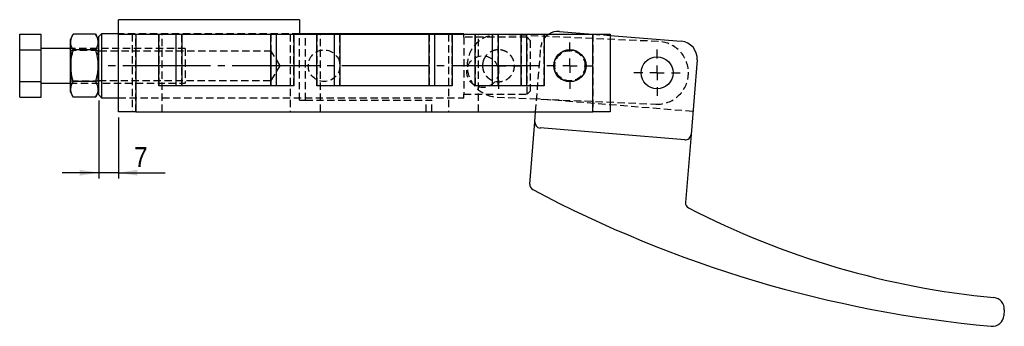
# Model space of a CAD drawing. Extents: x 55 to 804, y 46 to 553.
# Tile 1 of 3: x 55 to 397, y 46 to 152. Entities that reach past the tile are written whole.
import ezdxf

# ---------------------------------------------------------------- set-up
doc = ezdxf.new("R2010")
doc.units = 0
doc.header["$LTSCALE"] = 2
for name, pattern in [('SLD-MISTA-LONGA', [19.05, 15.24, -1.27, 1.27, -1.27]), ('SLD-SÓLIDA', [0]), ('SLD-TRACEJADA', [1.905, 1.27, -0.635])]:
    doc.linetypes.add(name, pattern=pattern)
doc.layers.get('0').update_dxf_attribs({"linetype": 'CONTINUOUS'})
doc.styles.add('SLDTEXTSTYLE0', font='GOTHIC.TTF', dxfattribs={"width": 0.913})
doc.dimstyles.new('SLDDIMSTYLE5', dxfattribs={"dimtxt": 7, "dimasz": 6.604, "dimexe": 0, "dimexo": 0.0625, "dimgap": 1.75, "dimtad": 1, "dimdec": 0, "dimrnd": 1e-09, "dimzin": 12, "dimtxsty": 'SLDTEXTSTYLE0', "dimsah": 1, "dimcen": 0.09, "dimazin": 3, "dimtfac": 1, "dimtdec": 0, "dimtmove": 0, "dimatfit": 3, "dimtolj": 1, "dimtzin": 12})

# ---------------------------------------------------------------- blocks, each defined once
blk = doc.blocks.new('*D25')
for p, q in [((82.5, 124.17), (82.5, 97.11)), ((89.35, 118.28), (89.35, 97.11)), ((82.5, 99.11), (69.8, 99.11)), ((89.35, 99.11), (82.5, 99.11)), ((89.35, 99.11), (105.61, 99.11))]:
    blk.add_line(p, q)
for points in [[(82.5, 99.11), (75.9, 100.13), (75.9, 98.09)], [(89.35, 99.11), (95.95, 98.09), (95.95, 100.13)]]:
    blk.add_solid(points)
at = {"insert": (94.75, 108.05, 0.1), "char_height": 7, "attachment_point": 1, "style": 'SLDTEXTSTYLE0'}
blk.add_mtext('7', dxfattribs=at)
blk = doc.blocks.new('SW_CENTERMARKSYMBOL_9')
at = {"color": 0}
for p, q in [((0, 5), (0, 8.05)), ((-5, 0), (-8.05, 0)), ((0, 0), (-2.5, 0)), ((0, 0), (0, 2.5)), ((0, 0), (0, -2.5)), ((0, 0), (2.5, 0)), ((5, 0), (8.05, 0)), ((0, -5), (0, -8.05))]:
    blk.add_line(p, q, dxfattribs=at)
blk = doc.blocks.new('SW_CENTERMARKSYMBOL_10')
at = {"color": 0}
for p, q in [((0, 5), (0, 8.05)), ((-5, 0), (-8.05, 0)), ((0, 0), (-2.5, 0)), ((0, 0), (0, 2.5)), ((0, 0), (0, -2.5)), ((0, 0), (2.5, 0)), ((5, 0), (8.05, 0)), ((0, -5), (0, -8.05))]:
    blk.add_line(p, q, dxfattribs=at)
blk = doc.blocks.new('SW_CENTERMARKSYMBOL_11')
at = {"color": 0}
for p, q in [((0, 5), (0, 8.05)), ((-5, 0), (-8.05, 0)), ((0, 0), (-2.5, 0)), ((0, 0), (0, 2.5)), ((0, 0), (0, -2.5)), ((0, 0), (2.5, 0)), ((5, 0), (8.05, 0)), ((0, -5), (0, -8.05))]:
    blk.add_line(p, q, dxfattribs=at)

msp = doc.modelspace()

# ---------------------------------------------------------------- linework, layer by layer
at = {"color": 7, "linetype": 'SLD-SÓLIDA'}
for p, q in [((152.348, 152.281), (89.348, 152.281)), ((89.348, 147.281), (89.348, 152.281)), ((152.348, 152.281), (152.348, 147.281)), ((55.003, 147.251), (62.503, 147.251)), ((55.003, 141.766), (55.003, 147.251)), ((62.503, 141.766), (62.503, 147.251)), ((73.64, 147.251), (72.503, 145.281)), ((81.366, 147.251), (73.64, 147.251)), ((82.503, 145.281), (81.366, 147.251)), ((83.503, 147.394), (82.503, 146.394)), ((89.348, 147.394), (83.503, 147.394)), ((83.503, 147.394), (83.503, 125.169)), ((89.348, 120.281), (89.348, 147.281)), ((89.348, 147.281), (95.348, 147.281)), ((95.348, 147.281), (95.348, 120.281)), ((95.348, 147.281), (103.348, 147.281)), ((103.348, 129.281), (103.348, 147.281)), ((103.348, 147.281), (109.348, 147.281)), ((109.348, 147.281), (109.348, 129.281)), ((109.348, 147.281), (111.348, 147.281)), ((111.348, 147.281), (111.348, 129.281)), ((111.348, 147.281), (142.348, 147.281)), ((142.348, 129.281), (142.348, 147.281)), ((142.348, 147.281), (144.348, 147.281)), ((144.348, 129.281), (144.348, 147.281)), ((144.348, 147.281), (150.348, 147.281)), ((150.348, 147.281), (150.348, 129.281)), ((150.348, 147.281), (158.348, 147.281)), ((209.503, 147.394), (152.348, 147.394)), ((158.348, 129.281), (158.348, 147.281)), ((158.348, 147.281), (164.348, 147.281)), ((164.348, 147.281), (164.348, 129.281)), ((164.348, 147.281), (166.348, 147.281)), ((166.348, 147.281), (166.348, 129.281)), ((166.348, 147.281), (197.348, 147.281)), ((197.348, 129.281), (197.348, 147.281)), ((197.348, 147.281), (199.348, 147.281)), ((199.348, 129.281), (199.348, 147.281)), ((199.348, 147.281), (205.348, 147.281)), ((205.348, 147.281), (205.348, 129.281)), ((205.348, 147.281), (213.348, 147.281)), ((209.503, 147.281), (209.503, 147.394)), ((213.348, 129.281), (213.348, 147.281)), ((213.348, 147.281), (219.348, 147.281)), ((219.348, 147.281), (219.348, 129.281)), ((219.348, 147.281), (221.348, 147.281)), ((221.348, 147.281), (221.348, 129.281)), ((221.348, 147.281), (229.348, 147.281)), ((229.348, 129.281), (229.348, 147.281)), ((229.348, 147.281), (231.348, 147.281)), ((231.348, 129.281), (231.348, 147.281)), ((231.348, 147.281), (237.348, 147.281)), ((237.348, 147.281), (237.348, 129.281)), ((237.348, 147.281), (254.348, 147.281)), ((242.701, 148.215), (254.215, 147.281)), ((254.348, 120.281), (254.348, 147.281)), ((254.348, 147.281), (260.348, 147.281)), ((260.348, 147.281), (260.348, 120.281)), ((72.503, 145.281), (72.503, 136.281)), ((82.503, 126.169), (82.503, 146.394)), ((260.348, 146.784), (285.061, 144.78)), ((55.003, 141.766), (62.503, 141.766)), ((55.003, 130.797), (55.003, 141.766)), ((72.503, 142.281), (62.503, 142.281)), ((62.503, 130.797), (62.503, 141.766)), ((81.366, 141.766), (73.64, 141.766)), ((290.557, 138.314), (288.455, 112.399)), ((72.503, 136.281), (72.503, 127.281)), ((55.003, 125.312), (55.003, 130.797)), ((55.003, 130.797), (62.503, 130.797)), ((62.503, 125.312), (62.503, 130.797)), ((62.503, 130.281), (72.503, 130.281)), ((81.366, 130.797), (73.64, 130.797)), ((72.503, 127.281), (73.64, 125.312)), ((81.366, 125.312), (82.503, 127.281)), ((150.348, 129.281), (103.348, 129.281)), ((205.348, 129.281), (158.348, 129.281)), ((237.348, 129.281), (213.348, 129.281)), ((55.003, 125.312), (62.503, 125.312)), ((81.366, 125.312), (73.64, 125.312)), ((82.503, 126.169), (83.503, 125.169)), ((83.503, 125.169), (89.348, 125.169)), ((95.348, 120.281), (89.348, 120.281)), ((95.348, 120.281), (254.348, 120.281)), ((234.133, 116.805), (234.415, 120.281)), ((260.348, 120.281), (254.348, 120.281)), ((232.38, 95.189), (234.133, 116.805)), ((286.3, 110.567), (235.965, 114.65)), ((288.455, 112.399), (286.541, 88.806)), ((397.382, 51.421), (397.22, 49.42))]:
    msp.add_line(p, q, dxfattribs=at)
at = {"color": 7, "linetype": 'SLD-TRACEJADA'}
for p, q in [((152.348, 147.406), (89.348, 147.406)), ((152.348, 147.394), (89.348, 147.394)), ((94.098, 147.281), (94.098, 120.281)), ((95.348, 120.281), (95.348, 147.281)), ((103.348, 147.281), (103.348, 129.281)), ((104.598, 120.281), (104.598, 147.281)), ((111.348, 129.281), (111.348, 147.281)), ((142.348, 147.281), (142.348, 129.281)), ((149.098, 147.281), (149.098, 120.281)), ((150.348, 129.281), (150.348, 147.281)), ((152.348, 124.281), (152.348, 147.281)), ((154.348, 124.281), (154.348, 147.281)), ((158.348, 147.281), (158.348, 129.281)), ((159.598, 120.281), (159.598, 147.281)), ((166.348, 129.281), (166.348, 147.281)), ((197.348, 147.281), (197.348, 129.281)), ((204.098, 147.281), (204.098, 120.281)), ((205.348, 129.281), (205.348, 147.281)), ((209.503, 146.205), (209.503, 147.281)), ((213.348, 147.281), (213.348, 129.281)), ((214.598, 120.281), (214.598, 147.281)), ((221.348, 129.281), (221.348, 147.281)), ((229.348, 147.281), (229.348, 129.281)), ((237.348, 129.281), (237.348, 147.281)), ((254.215, 147.281), (260.348, 146.784)), ((254.348, 147.281), (254.348, 120.281)), ((231.503, 146.205), (209.503, 146.205)), ((209.503, 146.205), (209.503, 126.357)), ((277.134, 144.713), (221.988, 147.171)), ((231.503, 126.357), (231.503, 146.205)), ((231.503, 146.205), (232.503, 145.071)), ((232.503, 145.071), (232.503, 127.491)), ((112.503, 142.281), (72.503, 142.281)), ((72.77, 141.531), (72.503, 141.913)), ((72.77, 141.531), (72.77, 131.031)), ((82.236, 141.531), (72.77, 141.531)), ((82.503, 141.913), (82.236, 141.531)), ((82.236, 136.281), (82.236, 141.531)), ((142.503, 141.381), (82.503, 141.381)), ((112.503, 142.281), (112.503, 130.281)), ((142.503, 131.181), (142.503, 141.381)), ((145.567, 136.281), (142.503, 141.381)), ((234.415, 120.281), (236.235, 142.72)), ((82.236, 131.031), (82.236, 136.281)), ((142.503, 131.181), (145.567, 136.281)), ((72.503, 130.65), (72.77, 131.031)), ((72.503, 130.281), (112.503, 130.281)), ((72.77, 131.031), (82.236, 131.031)), ((82.236, 131.031), (82.503, 130.65)), ((82.503, 131.181), (142.503, 131.181)), ((221.102, 130.746), (221.256, 130.737)), ((232.503, 127.491), (231.503, 126.357)), ((89.348, 125.169), (209.503, 125.169)), ((89.348, 125.156), (152.348, 125.156)), ((152.348, 124.281), (154.348, 124.281)), ((154.348, 124.281), (198.348, 124.281)), ((196.348, 120.281), (196.348, 124.281)), ((198.348, 120.281), (198.348, 124.281)), ((209.503, 126.357), (231.503, 126.357)), ((209.503, 125.169), (209.503, 126.357)), ((221.018, 125.392), (276.163, 122.935)), ((289.102, 120.373), (234.78, 124.779))]:
    msp.add_line(p, q, dxfattribs=at)
at = {"linetype": 'SLD-MISTA-LONGA'}
msp.add_line((235.608, 136.281), (84.503, 136.281), dxfattribs=at)
at = {"color": 7, "linetype": 'SLD-TRACEJADA'}
for centre, radius in [((160.858, 136.281), 5.5), ((246.348, 136.281), 5.5), ((246.348, 136.281), 5.25), ((216.019, 134.202), 5.5)]:
    msp.add_circle(centre, radius, dxfattribs=at)
at = {"color": 7, "linetype": 'SLD-SÓLIDA'}
for centre, radius in [((246.348, 136.281), 5.6), ((246.348, 136.281), 5.55), ((276.648, 133.824), 5.55)]:
    msp.add_circle(centre, radius, dxfattribs=at)
at = {"color": 7, "linetype": 'SLD-TRACEJADA'}
for centre, radius, start, end in [((242.216, 142.235), 6, 122.74596, 175.36313), ((221.503, 136.281), 10.9, 87.44831, 267.44831), ((276.648, 133.824), 10.9, 267.44831, 87.44831), ((221.503, 136.281), 5.55, 160.84244, 183.60189)]:
    msp.add_arc(centre, radius, start, end, dxfattribs=at)
at = {"color": 7, "linetype": 'SLD-SÓLIDA'}
for centre, radius, start, end in [((242.216, 142.235), 6, 85.36313, 122.74596), ((284.576, 138.799), 6, 355.36313, 85.36313), ((236.127, 116.643), 2, 175.36313, 265.36313), ((286.462, 112.561), 2, 265.36313, 355.36313), ((234.374, 95.027), 2, 175.36313, 242.00574), ((430.904, 464.737), 420.7, 242.00574, 264.81313), ((288.535, 88.644), 2, 175.36313, 242.71432), ((421.272, 345.976), 291.549, 242.71432, 264.58766), ((393.395, 51.744), 4, 355.36313, 84.58766), ((393.233, 49.743), 4, 264.81313, 355.36313)]:
    msp.add_arc(centre, radius, start, end, dxfattribs=at)
for points, knots in [([(73.64, 141.766), (73.511, 142.003), (73.284, 142.418), (72.995, 143.145), (72.809, 143.889), (72.775, 144.665), (72.86, 145.344), (73.036, 145.983), (73.294, 146.621), (73.525, 147.041), (73.64, 147.251)], [0, 0, 0, 0, 0.1320313, 0.2318111, 0.3993924, 0.534997, 0.6498831, 0.7654001, 0.882505, 1, 1, 1, 1]), ([(81.366, 147.251), (81.495, 147.015), (81.818, 146.42), (82.113, 145.564), (82.216, 144.817), (82.215, 144.226), (82.146, 143.673), (81.97, 143.034), (81.712, 142.396), (81.481, 141.977), (81.366, 141.766)], [0, 0, 0, 0, 0.1320343, 0.3318214, 0.4670309, 0.5349866, 0.6498753, 0.7653948, 0.8825024, 1, 1, 1, 1]), ([(73.64, 130.797), (73.461, 131.471), (73.101, 132.825), (72.773, 135.14), (72.777, 137.741), (73.164, 140.029), (73.528, 141.358), (73.64, 141.766)], [0, 0, 0, 0, 0.1879053, 0.3775305, 0.6283841, 0.8860141, 1, 1, 1, 1]), ([(81.366, 141.766), (81.478, 141.358), (81.836, 140.052), (82.226, 137.766), (82.237, 135.17), (81.907, 132.832), (81.547, 131.477), (81.366, 130.797)], [0, 0, 0, 0, 0.1139864, 0.3651888, 0.6224673, 0.8102114, 1, 1, 1, 1]), ([(73.64, 125.312), (73.511, 125.548), (73.188, 126.142), (72.893, 126.999), (72.79, 127.746), (72.791, 128.336), (72.86, 128.89), (73.036, 129.529), (73.294, 130.166), (73.525, 130.586), (73.64, 130.797)], [0, 0, 0, 0, 0.1320343, 0.3318214, 0.4670309, 0.5349866, 0.6498753, 0.7653948, 0.8825024, 1, 1, 1, 1]), ([(81.366, 130.797), (81.495, 130.56), (81.818, 129.966), (82.113, 129.109), (82.216, 128.362), (82.215, 127.772), (82.146, 127.219), (81.97, 126.579), (81.712, 125.942), (81.481, 125.522), (81.366, 125.312)], [0, 0, 0, 0, 0.1320343, 0.3318214, 0.4670309, 0.5349866, 0.6498753, 0.7653948, 0.8825024, 1, 1, 1, 1])]:
    msp.add_open_spline(points, degree=3, knots=knots, dxfattribs=at)
at = {"color": 7, "linetype": 'SLD-TRACEJADA'}
msp.add_open_spline([(215.953, 136.281), (215.966, 136.569), (215.993, 137.154), (216.273, 138.284), (216.943, 139.607), (218.002, 140.662), (219.073, 141.303), (219.971, 141.645), (220.917, 141.827), (222.097, 141.852), (223.509, 141.544), (224.732, 140.856), (225.588, 140.075), (226.166, 139.34), (226.627, 138.489), (226.927, 137.579), (227.067, 136.64), (227.046, 135.465), (226.679, 134.051), (225.92, 132.836), (225.087, 132.01), (224.323, 131.47), (223.449, 131.053), (222.527, 130.799), (221.589, 130.708), (220.442, 130.783), (219.072, 131.2), (217.898, 131.993), (217.091, 132.871), (216.574, 133.67), (216.196, 134.567), (215.986, 135.449), (215.963, 136.032), (215.953, 136.281)], degree=3, knots=[0, 0, 0, 0, 0.0243595, 0.0494745, 0.0986482, 0.1508141, 0.1785509, 0.2071871, 0.2331798, 0.2601436, 0.3066121, 0.3542102, 0.3807564, 0.4080023, 0.4356644, 0.4642724, 0.489632, 0.5158564, 0.5632855, 0.6121067, 0.6386546, 0.665901, 0.6935985, 0.7222673, 0.7472808, 0.773183, 0.8191239, 0.8681869, 0.895395, 0.9233769, 0.9506453, 0.9788786, 1, 1, 1, 1], dxfattribs=at)

# ---------------------------------------------------------------- block references
for name, p in [('SW_CENTERMARKSYMBOL_11', (221.503, 136.281)), ('SW_CENTERMARKSYMBOL_10', (246.348, 136.281)), ('SW_CENTERMARKSYMBOL_9', (276.648, 133.824))]:
    msp.add_blockref(name, p)

# ---------------------------------------------------------------- dimensions: what is measured, and where the dimension line sits
dim = msp.add_linear_dim(base=(82.503, 99.11), p1=(89.348, 120.281), p2=(82.503, 126.169), dimstyle='SLDDIMSTYLE5')
dim.commit()
dim.dimension.update_dxf_attribs({"geometry": '*D25', "text_midpoint": (100.178, 99.11), "dimtype": 160})

doc.saveas('drawing.dxf')
